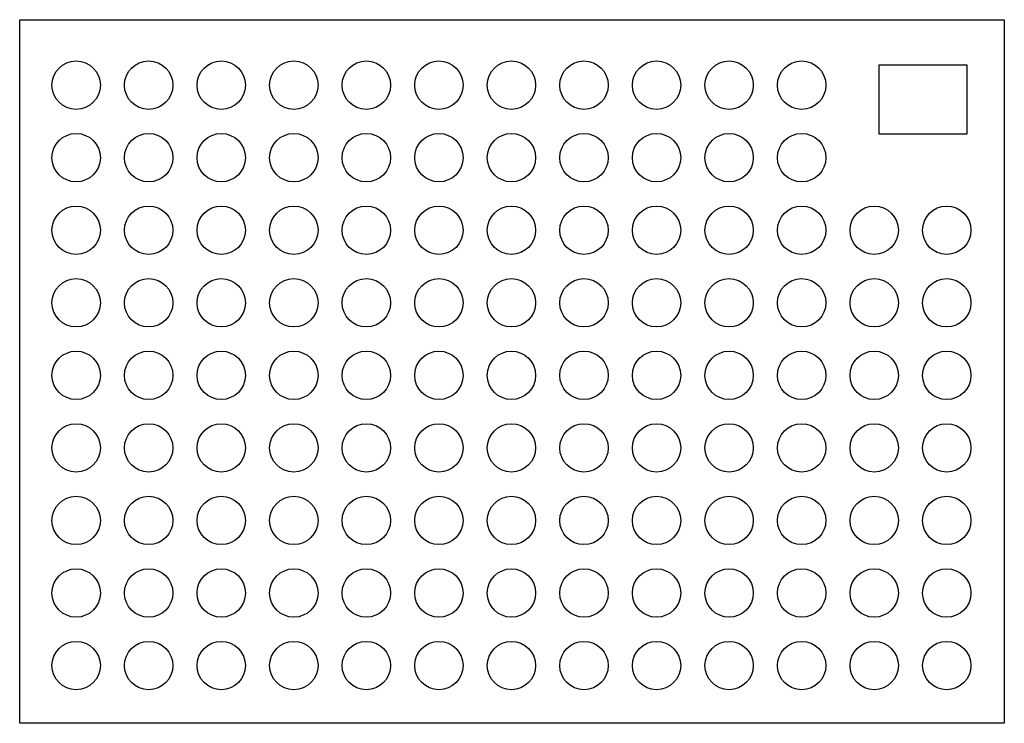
# Model space of a CAD drawing. Header units: millimetres. Extents: x 1226 to 4140, y 2118 to 4200.
import ezdxf

# ---------------------------------------------------------------- set-up
doc = ezdxf.new("R2010")
doc.units = ezdxf.units.MM

msp = doc.modelspace()

# ---------------------------------------------------------------- linework, layer by layer
for points in [[(1225.7, 4200.4), (4139.8, 4200.4), (4139.8, 2118.1), (1225.7, 2118.1)], [(3769, 4067), (4029.2, 4067), (4029.2, 3861.9), (3769, 3861.9)]]:
    msp.add_lwpolyline(points, close=True)
for centre in [(1392.8, 4006.7), (1607.5, 4006.7), (1822.2, 4006.7), (2037, 4006.7), (2251.7, 4006.7), (2466.4, 4006.7), (2681.1, 4006.7), (2895.8, 4006.7), (3110.5, 4006.7), (3325.3, 4006.7), (3540, 4006.7), (1392.8, 3792), (1607.5, 3792), (1822.2, 3792), (2037, 3792), (2251.7, 3792), (2466.4, 3792), (2681.1, 3792), (2895.8, 3792), (3110.5, 3792), (3325.3, 3792), (3540, 3792), (1392.8, 3577.3), (1607.5, 3577.3), (1822.2, 3577.3), (2037, 3577.3), (2251.7, 3577.3), (2466.4, 3577.3), (2681.1, 3577.3), (2895.8, 3577.3), (3110.5, 3577.3), (3325.3, 3577.3), (3540, 3577.3), (3754.7, 3577.3), (3969.4, 3577.3), (1392.8, 3362.6), (1607.5, 3362.6), (1822.2, 3362.6), (2037, 3362.6), (2251.7, 3362.6), (2466.4, 3362.6), (2681.1, 3362.6), (2895.8, 3362.6), (3110.5, 3362.6), (3325.3, 3362.6), (3540, 3362.6), (3754.7, 3362.6), (3969.4, 3362.6), (1392.8, 3147.9), (1607.5, 3147.9), (1822.2, 3147.9), (2037, 3147.9), (2251.7, 3147.9), (2466.4, 3147.9), (2681.1, 3147.9), (2895.8, 3147.9), (3110.5, 3147.9), (3325.3, 3147.9), (3540, 3147.9), (3754.7, 3147.9), (3969.4, 3147.9), (1392.8, 2933.2), (1607.5, 2933.2), (1822.2, 2933.2), (2037, 2933.2), (2251.7, 2933.2), (2466.4, 2933.2), (2681.1, 2933.2), (2895.8, 2933.2), (3110.5, 2933.2), (3325.3, 2933.2), (3540, 2933.2), (3754.7, 2933.2), (3969.4, 2933.2), (1392.8, 2718.4), (1607.5, 2718.4), (1822.2, 2718.4), (2037, 2718.4), (2251.7, 2718.4), (2466.4, 2718.4), (2681.1, 2718.4), (2895.8, 2718.4), (3110.5, 2718.4), (3325.3, 2718.4), (3540, 2718.4), (3754.7, 2718.4), (3969.4, 2718.4), (1392.8, 2503.7), (1607.5, 2503.7), (1822.2, 2503.7), (2037, 2503.7), (2251.7, 2503.7), (2466.4, 2503.7), (2681.1, 2503.7), (2895.8, 2503.7), (3110.5, 2503.7), (3325.3, 2503.7), (3540, 2503.7), (3754.7, 2503.7), (3969.4, 2503.7), (1392.8, 2289), (1607.5, 2289), (1822.2, 2289), (2037, 2289), (2251.7, 2289), (2466.4, 2289), (2681.1, 2289), (2895.8, 2289), (3110.5, 2289), (3325.3, 2289), (3540, 2289), (3754.7, 2289), (3969.4, 2289)]:
    msp.add_circle(centre, 71.6)

doc.saveas('drawing.dxf')
